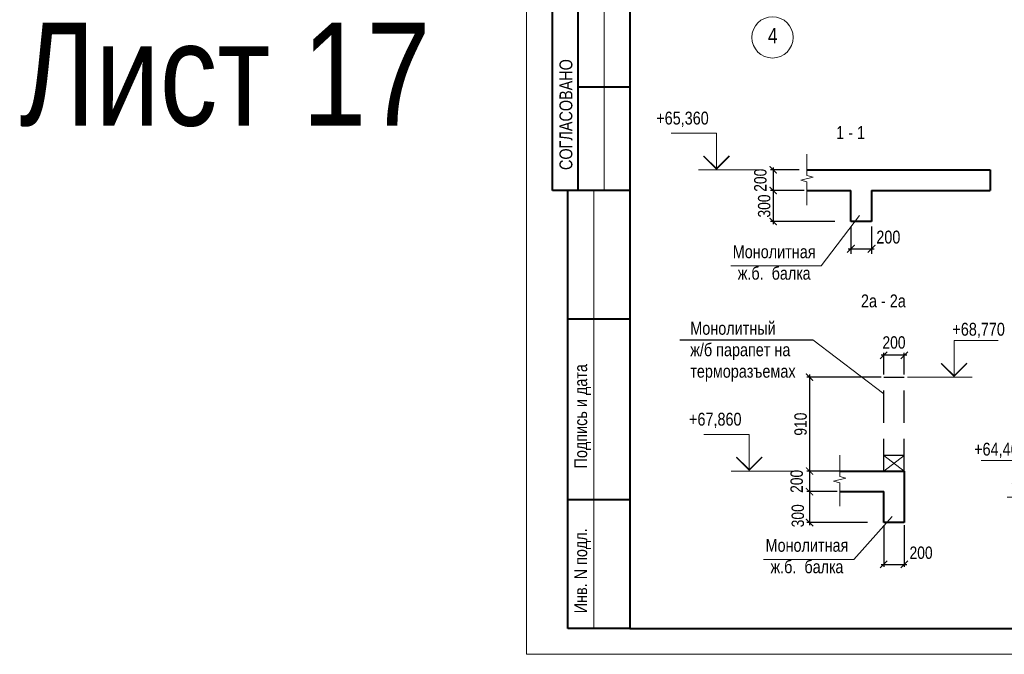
# Model space of a CAD drawing. Header units: inches. Extents: x -8638239 to -8523853, y 3840912 to 4564380.
# Tile 7 of 106: x -8631841 to -8593664, y 3922465 to 3947090. Entities that reach past the tile are written whole.
import ezdxf
from ezdxf.enums import TextEntityAlignment as Align

# ---------------------------------------------------------------- set-up
doc = ezdxf.new("R2010")
doc.units = ezdxf.units.IN
doc.header["$LTSCALE"] = 1000
doc.header["$MEASUREMENT"] = 0
doc.linetypes.add('CENTER', pattern=[2, 1.25, -0.25, 0.25, -0.25])
doc.linetypes.add('HIDDEN', pattern=[0.375, 0.25, -0.125])
for name, color, linetype, lineweight in [('СК-050-П(литы перекрытия)', 3, 'Continuous', 40), ('СК-100-О(си)', 7, 'CENTER', 15), ('СК-100-О(си)_имя', 7, 'CENTER', 15), ('СК-110-О-РАЗМЕРЫ', 7, 'Continuous', 15), ('СК-200-Р(амка)', 7, 'Continuous', 40), ('СК-210-Р-РАМКА ЛИНИИ ТОНКИЕ', 7, 'Continuous', 15), ('СК-220-Р-РАМКА ТЕКСТ', 7, 'Continuous', 15), ('СК-300-Р(азмеры)', 7, 'Continuous', 20), ('СК-300-Р(азмеры)_ПЛИТЫ', 7, 'Continuous', 20), ('СК-400-Т(екст)', 7, 'Continuous', 20), ('СК-600-Ш(триховка)', 250, 'Continuous', 13)]:
    doc.layers.add(name, color=color, linetype=linetype, lineweight=lineweight)
doc.layers.add('текст', color=7, linetype='Continuous')
doc.styles.add('RUSS', font='arial.ttf', dxfattribs={"width": 0.8})
doc.dimstyles.new('50', dxfattribs={"dimtxt": 480, "dimasz": 280, "dimexe": 100, "dimexo": 100, "dimgap": 100, "dimtad": 1, "dimdec": 0, "dimlfac": 0.25, "dimzin": 0, "dimdsep": 46, "dimtxsty": 'RUSS', "dimblk": 'ARCHTICK', "dimcen": 0.09, "dimdle": 100, "dimclrd": 7, "dimclre": 7, "dimclrt": 7, "dimadec": 0, "dimazin": 0, "dimtfac": 1, "dimtdec": 0, "dimtmove": 2, "dimatfit": 3, "dimldrblk": 'ARCHTICK', "dimfxl": 1, "dimtolj": 1, "dimtzin": 0, "dimarcsym": 0})

# ---------------------------------------------------------------- blocks, each defined once
blk = doc.blocks.new('оси')
at = {"layer": 'СК-100-О(си)', "linetype": 'Continuous'}
blk.add_circle((-43920.2, -9657.5), 800, dxfattribs=at)
at = {"layer": 'СК-100-О(си)_имя', "style": 'RUSS', "width": 0.8}
blk.add_text('4', height=600, dxfattribs=at).set_placement((-43912.4, -9591.8), align=Align.MIDDLE_CENTER)
blk = doc.blocks.new('A$C858fb3ef')
at = {"layer": 'СК-300-Р(азмеры)'}
blk.add_blockref('оси', (0, 0), dxfattribs=at)
blk = doc.blocks.new('A$C573b34c5')
blk.add_blockref('A$C858fb3ef', (0, 0))
blk = doc.blocks.new('_ArchTick')
at = {"color": 0, "linetype": 'ByBlock', "const_width": 0.15}
blk.add_lwpolyline([(-0.5, -0.5), (0.5, 0.5)], dxfattribs=at)
blk = doc.blocks.new('*D143')
at = {"layer": 'Defpoints', "color": 0, "transparency": 16777216}
for p in [(-8600244, 3929576), (-8601216, 3928776), (-8600047, 3928776)]:
    blk.add_point(p, dxfattribs=at)
at = {"layer": 'СК-110-О-РАЗМЕРЫ', "color": 7, "lineweight": -2, "transparency": 16777216}
for p, q in [((-8600344, 3929576), (-8601316, 3929576)), ((-8601216, 3929676), (-8601216, 3928676)), ((-8600147, 3928776), (-8601316, 3928776))]:
    blk.add_line(p, q, dxfattribs=at)
at = {"layer": 'СК-110-О-РАЗМЕРЫ', "color": 7, "lineweight": -2, "transparency": 16777216, "xscale": 280, "yscale": 280, "zscale": 280}
for p, rotation in [((-8601216, 3929576), 90), ((-8601216, 3928776), 270)]:
    blk.add_blockref('_ArchTick', p, dxfattribs=dict(at, rotation=rotation))
at = {"layer": 'СК-110-О-РАЗМЕРЫ', "color": 7, "transparency": 16777216, "insert": (-8601712, 3929176), "char_height": 480, "attachment_point": 5, "rotation": 90, "style": 'RUSS'}
blk.add_mtext('\\A1;200', dxfattribs=at)
blk = doc.blocks.new('*D144')
at = {"layer": 'Defpoints', "color": 0, "transparency": 16777216}
for p in [(-8600047, 3928776), (-8601216, 3927576), (-8598867, 3927576)]:
    blk.add_point(p, dxfattribs=at)
at = {"layer": 'СК-110-О-РАЗМЕРЫ', "color": 7, "lineweight": -2, "transparency": 16777216}
for p, q in [((-8601216, 3928876), (-8601216, 3927476)), ((-8600147, 3928776), (-8601316, 3928776)), ((-8598967, 3927576), (-8601316, 3927576))]:
    blk.add_line(p, q, dxfattribs=at)
at = {"layer": 'СК-110-О-РАЗМЕРЫ', "color": 7, "lineweight": -2, "transparency": 16777216, "xscale": 280, "yscale": 280, "zscale": 280}
for p, rotation in [((-8601216, 3928776), 90), ((-8601216, 3927576), 270)]:
    blk.add_blockref('_ArchTick', p, dxfattribs=dict(at, rotation=rotation))
at = {"layer": 'СК-110-О-РАЗМЕРЫ', "color": 7, "transparency": 16777216, "insert": (-8601668, 3927840), "char_height": 480, "attachment_point": 5, "rotation": 90, "style": 'RUSS'}
blk.add_mtext('\\A1;300', dxfattribs=at)
blk = doc.blocks.new('*D149')
at = {"layer": 'Defpoints', "color": 0, "transparency": 16777216}
for p in [(-8598341, 3927576), (-8597541, 3927576), (-8597541, 3925954)]:
    blk.add_point(p, dxfattribs=at)
at = {"layer": 'СК-110-О-РАЗМЕРЫ', "color": 7, "lineweight": -2, "transparency": 16777216}
for p, q in [((-8598341, 3927476), (-8598341, 3925854)), ((-8597541, 3927476), (-8597541, 3925854)), ((-8598441, 3925954), (-8597441, 3925954))]:
    blk.add_line(p, q, dxfattribs=at)
at = {"layer": 'СК-110-О-РАЗМЕРЫ', "color": 7, "lineweight": -2, "transparency": 16777216, "xscale": 280, "yscale": 280, "zscale": 280, "rotation": 180}
blk.add_blockref('_ArchTick', (-8598341, 3925954), dxfattribs=at)
at = {"layer": 'СК-110-О-РАЗМЕРЫ', "color": 7, "lineweight": -2, "transparency": 16777216, "xscale": 280, "yscale": 280, "zscale": 280}
blk.add_blockref('_ArchTick', (-8597541, 3925954), dxfattribs=at)
at = {"layer": 'СК-110-О-РАЗМЕРЫ', "color": 7, "transparency": 16777216, "insert": (-8596891, 3926404), "char_height": 480, "attachment_point": 5, "style": 'RUSS'}
blk.add_mtext('\\A1;200', dxfattribs=at)
blk = doc.blocks.new('*D141')
at = {"layer": 'Defpoints', "color": 0, "transparency": 16777216}
for p in [(-8601515, 3941260), (-8602626, 3940460), (-8601319, 3940460)]:
    blk.add_point(p, dxfattribs=at)
at = {"layer": 'СК-110-О-РАЗМЕРЫ', "color": 7, "lineweight": -2, "transparency": 16777216}
for p, q in [((-8601615, 3941260), (-8602726, 3941260)), ((-8602626, 3941360), (-8602626, 3940360)), ((-8601419, 3940460), (-8602726, 3940460))]:
    blk.add_line(p, q, dxfattribs=at)
at = {"layer": 'СК-110-О-РАЗМЕРЫ', "color": 7, "lineweight": -2, "transparency": 16777216, "xscale": 280, "yscale": 280, "zscale": 280}
for p, rotation in [((-8602626, 3941260), 90), ((-8602626, 3940460), 270)]:
    blk.add_blockref('_ArchTick', p, dxfattribs=dict(at, rotation=rotation))
at = {"layer": 'СК-110-О-РАЗМЕРЫ', "color": 7, "transparency": 16777216, "insert": (-8603121, 3940860), "char_height": 480, "attachment_point": 5, "rotation": 90, "style": 'RUSS'}
blk.add_mtext('\\A1;200', dxfattribs=at)
blk = doc.blocks.new('*D142')
at = {"layer": 'Defpoints', "color": 0, "transparency": 16777216}
for p in [(-8601319, 3940460), (-8602626, 3939260), (-8600138, 3939260)]:
    blk.add_point(p, dxfattribs=at)
at = {"layer": 'СК-110-О-РАЗМЕРЫ', "color": 7, "lineweight": -2, "transparency": 16777216}
for p, q in [((-8601419, 3940460), (-8602726, 3940460)), ((-8602626, 3940560), (-8602626, 3939160)), ((-8600238, 3939260), (-8602726, 3939260))]:
    blk.add_line(p, q, dxfattribs=at)
at = {"layer": 'СК-110-О-РАЗМЕРЫ', "color": 7, "lineweight": -2, "transparency": 16777216, "xscale": 280, "yscale": 280, "zscale": 280}
for p, rotation in [((-8602626, 3940460), 90), ((-8602626, 3939260), 270)]:
    blk.add_blockref('_ArchTick', p, dxfattribs=dict(at, rotation=rotation))
at = {"layer": 'СК-110-О-РАЗМЕРЫ', "color": 7, "transparency": 16777216, "insert": (-8602972, 3939860), "char_height": 480, "attachment_point": 5, "rotation": 90, "style": 'RUSS'}
blk.add_mtext('\\A1;300', dxfattribs=at)
blk = doc.blocks.new('*U115')
at = {"layer": 'СК-400-Т(екст)', "color": 0}
for p, q in [((0, 0), (0, 7.11)), ((0, 7.11), (8.77, 7.11)), ((-9, 0), (3.5, 0))]:
    blk.add_line(p, q, dxfattribs=at)
at = {"layer": 'СК-400-Т(екст)', "color": 0, "const_width": 0.3}
blk.add_lwpolyline([(-2.5, 2.71), (0, 0.21), (2.5, 2.71)], dxfattribs=at)
at = {"layer": 'СК-400-Т(екст)', "color": 0, "width": 0.8}
for tag, p in [('ОТМЕТКА1', (11.66, 8.06)), ('КОММЕНТАРИЙ', (11.75, 4.27))]:
    blk.add_attdef(tag, p, '', height=2.5, dxfattribs=at)
blk = doc.blocks.new('*D140')
at = {"layer": 'Defpoints', "color": 0, "transparency": 16777216}
for p in [(-8599612, 3939260), (-8598812, 3939260), (-8598812, 3938202)]:
    blk.add_point(p, dxfattribs=at)
at = {"layer": 'СК-300-Р(азмеры)', "color": 7, "lineweight": -2, "transparency": 16777216}
for p, q in [((-8599612, 3939060), (-8599612, 3938002)), ((-8598812, 3939060), (-8598812, 3938002)), ((-8599712, 3938202), (-8598712, 3938202))]:
    blk.add_line(p, q, dxfattribs=at)
at = {"layer": 'СК-300-Р(азмеры)', "color": 7, "lineweight": -2, "transparency": 16777216, "xscale": 300, "yscale": 300, "zscale": 300, "rotation": 180}
blk.add_blockref('_ArchTick', (-8599612, 3938202), dxfattribs=at)
at = {"layer": 'СК-300-Р(азмеры)', "color": 7, "lineweight": -2, "transparency": 16777216, "xscale": 300, "yscale": 300, "zscale": 300}
blk.add_blockref('_ArchTick', (-8598812, 3938202), dxfattribs=at)
at = {"layer": 'СК-300-Р(азмеры)', "color": 7, "transparency": 16777216, "insert": (-8598160, 3938651), "char_height": 500, "attachment_point": 5, "style": 'RUSS'}
blk.add_mtext('\\A1;200', dxfattribs=at)
blk = doc.blocks.new('*U177')
at = {"layer": 'СК-400-Т(екст)', "color": 0}
for p, q in [((0, 0), (0, 7.11)), ((0, 7.11), (8.53, 7.11)), ((-9, 0), (3.5, 0))]:
    blk.add_line(p, q, dxfattribs=at)
at = {"layer": 'СК-400-Т(екст)', "color": 0, "const_width": 0.3}
blk.add_lwpolyline([(-2.5, 2.71), (0, 0.21), (2.5, 2.71)], dxfattribs=at)
at = {"layer": 'СК-400-Т(екст)', "color": 0, "width": 0.8}
for tag, p in [('ОТМЕТКА1', (4.66, 8.06)), ('КОММЕНТАРИЙ', (4.75, 4.27))]:
    blk.add_attdef(tag, p, '', height=2.5, dxfattribs=at)
blk = doc.blocks.new('*D736')
at = {"layer": 'Defpoints', "color": 0, "transparency": 16777216}
for p in [(-8598341, 3933216), (-8601216, 3929576), (-8598341, 3929576)]:
    blk.add_point(p, dxfattribs=at)
at = {"layer": 'СК-110-О-РАЗМЕРЫ', "color": 7, "lineweight": -2, "transparency": 16777216}
for p, q in [((-8598441, 3933216), (-8601316, 3933216)), ((-8601216, 3933316), (-8601216, 3929476)), ((-8598441, 3929576), (-8601316, 3929576))]:
    blk.add_line(p, q, dxfattribs=at)
at = {"layer": 'СК-110-О-РАЗМЕРЫ', "color": 7, "lineweight": -2, "transparency": 16777216, "xscale": 280, "yscale": 280, "zscale": 280}
for p, rotation in [((-8601216, 3933216), 90), ((-8601216, 3929576), 270)]:
    blk.add_blockref('_ArchTick', p, dxfattribs=dict(at, rotation=rotation))
at = {"layer": 'СК-110-О-РАЗМЕРЫ', "color": 7, "transparency": 16777216, "insert": (-8601562, 3931396), "char_height": 480, "attachment_point": 5, "rotation": 90, "style": 'RUSS'}
blk.add_mtext('\\A1;910', dxfattribs=at)
blk = doc.blocks.new('*D737')
at = {"layer": 'Defpoints', "color": 0, "transparency": 16777216}
for p in [(-8598341, 3934067), (-8598341, 3933216), (-8597541, 3933216)]:
    blk.add_point(p, dxfattribs=at)
at = {"layer": 'СК-110-О-РАЗМЕРЫ', "color": 7, "lineweight": -2, "transparency": 16777216}
for p, q in [((-8598341, 3933316), (-8598341, 3934167)), ((-8597541, 3933316), (-8597541, 3934167)), ((-8597441, 3934067), (-8598441, 3934067))]:
    blk.add_line(p, q, dxfattribs=at)
at = {"layer": 'СК-110-О-РАЗМЕРЫ', "color": 7, "lineweight": -2, "transparency": 16777216, "xscale": 280, "yscale": 280, "zscale": 280, "rotation": 180}
blk.add_blockref('_ArchTick', (-8598341, 3934067), dxfattribs=at)
at = {"layer": 'СК-110-О-РАЗМЕРЫ', "color": 7, "lineweight": -2, "transparency": 16777216, "xscale": 280, "yscale": 280, "zscale": 280}
blk.add_blockref('_ArchTick', (-8597541, 3934067), dxfattribs=at)
at = {"layer": 'СК-110-О-РАЗМЕРЫ', "color": 7, "transparency": 16777216, "insert": (-8597941, 3934562), "char_height": 480, "attachment_point": 5, "style": 'RUSS'}
blk.add_mtext('\\A1;200', dxfattribs=at)

msp = doc.modelspace()

# ---------------------------------------------------------------- linework, layer by layer
at = {"layer": 'СК-050-П(литы перекрытия)'}
for p, q in [((-8601318.7, 3941260), (-8598811.9, 3941260)), ((-8598811.9, 3941260), (-8594211.9, 3941260)), ((-8594211.9, 3941260), (-8594211.9, 3940460)), ((-8601318.7, 3940460), (-8599611.9, 3940460)), ((-8599611.9, 3939260), (-8599611.9, 3940460)), ((-8598811.9, 3940460), (-8598811.9, 3939260)), ((-8598811.9, 3940460), (-8594211.9, 3940460)), ((-8598811.9, 3939260), (-8599611.9, 3939260)), ((-8600047.5, 3929576.3), (-8597540.7, 3929576.3)), ((-8597540.7, 3929576.3), (-8597540.7, 3927576.3)), ((-8600047.5, 3928776.3), (-8598340.7, 3928776.3)), ((-8598340.7, 3927576.3), (-8598340.7, 3928776.3)), ((-8597540.7, 3927576.3), (-8598340.7, 3927576.3))]:
    msp.add_line(p, q, dxfattribs=at)
at = {"layer": 'СК-050-П(литы перекрытия)', "linetype": 'HIDDEN', "lineweight": 25, "ltscale": 5}
for p, q in [((-8598340.7, 3933216.3), (-8597540.7, 3933216.3)), ((-8598340.7, 3929576.3), (-8598340.7, 3933216.3)), ((-8597540.7, 3929576.3), (-8597540.7, 3933216.3)), ((-8597540.7, 3930176.3), (-8598340.7, 3930176.3))]:
    msp.add_line(p, q, dxfattribs=at)
at = {"layer": 'СК-200-Р(амка)'}
for p, q in [((-8608183.8, 3980864.8), (-8608183.8, 3923464.8)), ((-8611183.8, 3940464.8), (-8611183.8, 3966464.8)), ((-8610183.8, 3940464.8), (-8610183.8, 3966464.8)), ((-8608183.8, 3944464.8), (-8610183.8, 3944464.8)), ((-8608183.8, 3940464.8), (-8611183.8, 3940464.8)), ((-8610583.8, 3923464.8), (-8610583.8, 3940464.8)), ((-8608183.8, 3935464.8), (-8610583.8, 3935464.8)), ((-8608183.8, 3928464.8), (-8610583.8, 3928464.8)), ((-8608183.8, 3923464.8), (-8529183.8, 3923464.8))]:
    msp.add_line(p, q, dxfattribs=at)
at = {"layer": 'СК-210-Р-РАМКА ЛИНИИ ТОНКИЕ'}
for p, q in [((-8612183.8, 3922464.8), (-8612183.8, 3981864.8)), ((-8609183.8, 3940464.8), (-8609183.8, 3966464.8)), ((-8609583.8, 3923464.8), (-8609583.8, 3940464.8)), ((-8528183.8, 3922464.8), (-8612183.8, 3922464.8))]:
    msp.add_line(p, q, dxfattribs=at)
at = {"layer": 'СК-210-Р-РАМКА ЛИНИИ ТОНКИЕ', "lineweight": 40, "ltscale": 2}
msp.add_line((-8608183.8, 3923464.8), (-8610583.8, 3923464.8), dxfattribs=at)
at = {"layer": 'СК-220-Р-РАМКА ТЕКСТ'}
for p, q in [((-8599279.4, 3939494.2), (-8600767.1, 3937536.8)), ((-8604271.4, 3937536.8), (-8600767.1, 3937536.8)), ((-8598008.2, 3927810.5), (-8599495.9, 3926146.8)), ((-8603000.2, 3926146.8), (-8599495.9, 3926146.8))]:
    msp.add_line(p, q, dxfattribs=at)
at = {"layer": 'СК-300-Р(азмеры)_ПЛИТЫ'}
for p, q in [((-8601081.6, 3934670.2), (-8598340.7, 3932576)), ((-8597540.7, 3930176.3), (-8598340.7, 3929576.3)), ((-8598340.7, 3930176.3), (-8597540.7, 3929576.3))]:
    msp.add_line(p, q, dxfattribs=at)
at = {"layer": 'СК-600-Ш(триховка)', "linetype": 'ByBlock'}
for points in [[(-8601318.7, 3941876.1), (-8601318.7, 3941043.2), (-8601078.7, 3940983.2), (-8601558.7, 3940863.2), (-8601318.7, 3940803.2), (-8601318.7, 3939893.1)], [(-8600047.5, 3930192.4), (-8600047.5, 3929359.4), (-8599807.5, 3929299.4), (-8600287.5, 3929179.4), (-8600047.5, 3929119.4), (-8600047.5, 3928209.4)]]:
    msp.add_lwpolyline(points, dxfattribs=at)
at = {"layer": 'текст'}
msp.add_line((-8606241.4, 3934670.2), (-8601081.6, 3934670.2), dxfattribs=at)

# ---------------------------------------------------------------- block references
at = {"layer": 'СК-300-Р(азмеры)'}
msp.add_blockref('A$C573b34c5', (-8558731.8, 3956058.6), dxfattribs=at)
at = {"layer": 'СК-400-Т(екст)', "ltscale": 0.5}
ref = msp.add_blockref('*U115', (-8604826.4, 3941260), dxfattribs=dict(at, xscale=-200, yscale=200, zscale=200))
ref.add_attrib('ОТМЕТКА1', '+65,360', dxfattribs={"height": 500, "style": 'RUSS', "width": 0.8}).set_placement((-8607159.1, 3942871.6), align=Align.BOTTOM_LEFT)
ref = msp.add_blockref('*U177', (-8595612.3, 3933216.3), dxfattribs=dict(at, xscale=200, yscale=200, zscale=200))
ref.add_attrib('ОТМЕТКА1', '+68,770', dxfattribs={"height": 500, "style": 'RUSS', "width": 0.8}).set_placement((-8594659.2, 3934827.9), align=Align.CENTER)
ref = msp.add_blockref('*U115', (-8603555.2, 3929576.3), dxfattribs=dict(at, xscale=-200, yscale=200, zscale=200))
ref.add_attrib('ОТМЕТКА1', '+67,860', dxfattribs={"height": 500, "style": 'RUSS', "width": 0.8}).set_placement((-8605887.9, 3931187.9), align=Align.BOTTOM_LEFT)
ref = msp.add_blockref('*U177', (-8592858.8, 3928563.5), dxfattribs=dict(at, xscale=-200, yscale=200, zscale=200))
ref.add_attrib('ОТМЕТКА1', '+64,460', dxfattribs={"height": 500, "style": 'RUSS', "width": 0.8}).set_placement((-8593816.3, 3930175.1), align=Align.CENTER)

# ---------------------------------------------------------------- texts
at = {"layer": 'СК-200-Р(амка)', "style": 'RUSS', "width": 0.8}
for s, p in [('СОГЛАСОВАНО', (-8610411.1, 3941257)), ('Подпись и дата', (-8609838.6, 3929676.1)), ('Инв. N подл.', (-8609838.6, 3924056.4))]:
    msp.add_text(s, height=500, rotation=90, dxfattribs=at).set_placement(p)
at = {"layer": 'СК-220-Р-РАМКА ТЕКСТ', "color": 7, "style": 'RUSS', "width": 0.8}
msp.add_text('Лист 17', height=4000, dxfattribs=at).set_placement((-8631840.9, 3942978.1))
at = {"layer": 'СК-220-Р-РАМКА ТЕКСТ', "char_height": 500, "width": 31067.545, "attachment_point": 5, "rotation": 360, "style": 'RUSS'}
for s, insert in [('1 - 1', (-8599623.4, 3942712.1)), ('Монолитная\\Pж.б.  балка', (-8602587.1, 3937665.3)), ('2а - 2а', (-8598352.2, 3936174.3)), ('Монолитная\\Pж.б.  балка', (-8601315.9, 3926275.2))]:
    msp.add_mtext(s, dxfattribs=dict(at, insert=insert))
at = {"layer": 'СК-400-Т(екст)', "color": 7, "insert": (-8605840.8, 3935365.8), "char_height": 500, "width": 7144.818, "attachment_point": 1, "style": 'RUSS'}
msp.add_mtext('Монолитный \\Pж/б парапет на терморазъемах', dxfattribs=at)

# ---------------------------------------------------------------- dimensions: what is measured, and where the dimension line sits
at = {"layer": 'СК-110-О-РАЗМЕРЫ'}
for base, p1, p2, picture, middle in [((-8602626.4, 3940460), (-8601515.1, 3941260), (-8601318.7, 3940460), '*D141', (-8603121.5, 3940860)), ((-8602626.4, 3939260), (-8601318.7, 3940460), (-8600138.5, 3939260), '*D142', (-8602971.6, 3939860)), ((-8601216.4, 3929576.3), (-8598340.7, 3933216.3), (-8598340.7, 3929576.3), '*D736', (-8601561.5, 3931396.3)), ((-8601216.4, 3928776.3), (-8600243.9, 3929576.3), (-8600047.5, 3928776.3), '*D143', (-8601711.5, 3929176.3))]:
    dim = msp.add_linear_dim(base=base, p1=p1, p2=p2, angle=90, dimstyle='50', dxfattribs=at)
    dim.commit()
    dim.dimension.update_dxf_attribs({"geometry": picture, "text_midpoint": middle})
dim = msp.add_linear_dim(base=(-8598340.7, 3934066.8), p1=(-8597540.7, 3933216.3), p2=(-8598340.7, 3933216.3), dimstyle='50', dxfattribs=at)
dim.commit()
dim.dimension.update_dxf_attribs({"geometry": '*D737', "text_midpoint": (-8597940.7, 3934561.9)})
dim = msp.add_linear_dim(base=(-8601216.4, 3927576.3), p1=(-8600047.5, 3928776.3), p2=(-8598867.2, 3927576.3), angle=90, dimstyle='50', dxfattribs=at)
dim.commit()
dim.dimension.update_dxf_attribs({"geometry": '*D144', "text_midpoint": (-8601668, 3927839.7), "dimtype": 160})
dim = msp.add_linear_dim(base=(-8597540.7, 3925953.7), p1=(-8598340.7, 3927576.3), p2=(-8597540.7, 3927576.3), dimstyle='50', dxfattribs=at)
dim.commit()
dim.dimension.update_dxf_attribs({"geometry": '*D149', "text_midpoint": (-8596891, 3926404.2), "dimtype": 160})
at = {"layer": 'СК-300-Р(азмеры)'}
dim = msp.add_linear_dim(base=(-8598811.9, 3938202.1), p1=(-8599611.9, 3939260), p2=(-8598811.9, 3939260), dimstyle='50', override={"dimtxt": 500, "dimasz": 300, "dimexe": 200, "dimexo": 200, "dimgap": 200}, dxfattribs=at)
dim.commit()
dim.dimension.update_dxf_attribs({"geometry": '*D140', "text_midpoint": (-8598160.2, 3938650.9), "dimtype": 160})

doc.saveas('drawing.dxf')
